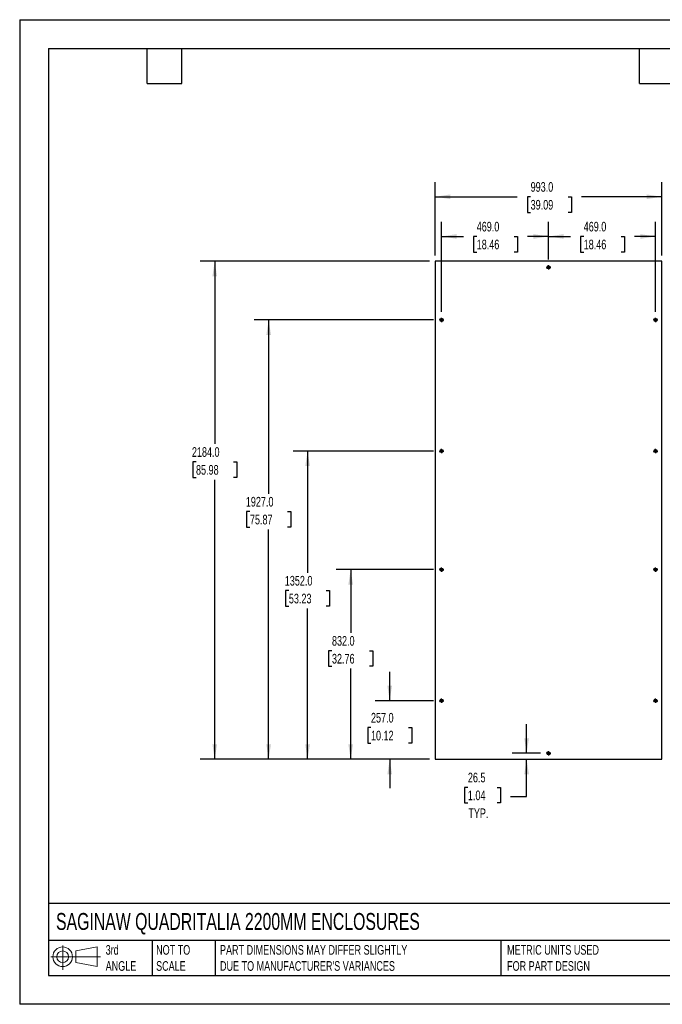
# Model space of a CAD drawing. Header units: millimetres. Extents: x 0 to 5588, y 0 to 4318.
# Tile 1 of 2: x 0 to 2818, y 0 to 4318. Entities that reach past the tile are written whole.
import ezdxf

# ---------------------------------------------------------------- set-up
doc = ezdxf.new("R2010")
doc.units = ezdxf.units.MM
doc.header["$LTSCALE"] = 20
doc.layers.add('DIMENSIONS', color=140, linetype='Continuous', lineweight=25)
doc.layers.add('TEXT', color=140, linetype='Continuous', lineweight=25)
doc.styles.add('SLDTEXTSTYLE0', font='TXT', dxfattribs={"width": 0.7})
doc.dimstyles.new('SLDDIMSTYLE0', dxfattribs={"dimtxt": 43.160156, "dimasz": 66.04, "dimexe": 0, "dimexo": 0.0625, "dimgap": 10.790039, "dimtad": 0, "dimtih": 1, "dimtoh": 1, "dimdec": 1, "dimrnd": 1e-09, "dimzin": 12, "dimdsep": 46, "dimtxsty": 'SLDTEXTSTYLE0', "dimsah": 1, "dimcen": 0.09, "dimadec": 0, "dimazin": 3, "dimtfac": 1, "dimtdec": 1, "dimtmove": 0, "dimatfit": 0, "dimfxl": 0, "dimfrac": 2, "dimtolj": 1, "dimtzin": 12, "dimarcsym": 0})
doc.dimstyles.new('SLDDIMSTYLE1', dxfattribs={"dimtxt": 43.160156, "dimasz": 66.04, "dimexe": 0, "dimexo": 0.0625, "dimgap": 10.790039, "dimtad": 0, "dimtih": 1, "dimtoh": 1, "dimdec": 1, "dimrnd": 1e-09, "dimzin": 4, "dimdsep": 46, "dimtxsty": 'SLDTEXTSTYLE0', "dimsah": 1, "dimcen": 0.09, "dimadec": 0, "dimazin": 1, "dimtfac": 1, "dimtdec": 1, "dimtofl": 0, "dimtmove": 0, "dimatfit": 3, "dimfxl": 0, "dimfrac": 2, "dimtolj": 1, "dimtzin": 12, "dimarcsym": 0})
doc.dimstyles.new('SLDDIMSTYLE2', dxfattribs={"dimtxt": 43.160156, "dimasz": 66.04, "dimexe": 0, "dimexo": 0.0625, "dimgap": 10.790039, "dimtad": 0, "dimtih": 1, "dimtoh": 1, "dimdec": 1, "dimrnd": 1e-09, "dimzin": 4, "dimdsep": 46, "dimtxsty": 'SLDTEXTSTYLE0', "dimsah": 1, "dimcen": 0.09, "dimadec": 0, "dimazin": 1, "dimtfac": 1, "dimtdec": 1, "dimtmove": 0, "dimatfit": 0, "dimfxl": 0, "dimfrac": 2, "dimtolj": 1, "dimtzin": 12, "dimarcsym": 0})

# ---------------------------------------------------------------- blocks, each defined once
blk = doc.blocks.new('Block11')
at = {"color": 7, "linetype": 'Continuous', "lineweight": 18}
for p, q in [((51.8, 106.2), (51.8, 0)), ((109.6, 83.3), (203.5, 100.6)), ((203.5, 100.6), (203.5, 14.6)), ((0, 57.6), (217.5, 57.6)), ((109.6, 31.9), (109.6, 83.3)), ((109.6, 31.9), (203.5, 14.6))]:
    blk.add_line(p, q, dxfattribs=at)
for radius in [43, 25.7]:
    blk.add_circle((51.8, 57.6), radius, dxfattribs=at)
blk = doc.blocks.new('Block12')
at = {"color": 7, "linetype": 'Continuous'}
blk.add_blockref('Block11', (0, 0), dxfattribs=at)
blk = doc.blocks.new('_D')
at = {"layer": 'DIMENSIONS'}
for p, q in [((2222.7, 1101), (2222.7, 1228)), ((2284, 1101), (2159.2, 1101)), ((2222.7, 911.2), (2222.7, 1074.5)), ((1965.2, 951.5), (1950.7, 951.5)), ((1950.7, 951.5), (1950.7, 882.9)), ((2093.5, 951.5), (2108, 951.5)), ((2108, 951.5), (2108, 882.9)), ((2151.4, 911.2), (2222.7, 911.2)), ((1950.7, 882.9), (1965.2, 882.9)), ((2108, 882.9), (2093.5, 882.9))]:
    blk.add_line(p, q, dxfattribs=at)
for points in [[(2222.7, 1101), (2232.9, 1167), (2212.5, 1167)], [(2222.7, 1074.5), (2212.5, 1008.4), (2232.9, 1008.4)]]:
    blk.add_solid(points, dxfattribs=at)
at = {"layer": 'DIMENSIONS', "char_height": 42.33, "attachment_point": 1, "style": 'SLDTEXTSTYLE0'}
for s, insert in [('26.5', (1965.2, 1015.8)), ('1.04', (1965.2, 937.5)), ('TYP.', (1967.3, 859.2))]:
    blk.add_mtext(s, dxfattribs=dict(at, insert=insert))
blk = doc.blocks.new('_D_1')
at = {"layer": 'DIMENSIONS'}
for p, q in [((1849.9, 3036.4), (1849.9, 3430.9)), ((2318.9, 3266.9), (2318.9, 3430.9)), ((1849.9, 3367.4), (1945.4, 3367.4)), ((2003.9, 3367.4), (1989.4, 3367.4)), ((1989.4, 3367.4), (1989.4, 3298.8)), ((2168.1, 3367.4), (2182.6, 3367.4)), ((2182.6, 3367.4), (2182.6, 3298.8)), ((2318.9, 3367.4), (2226.5, 3367.4)), ((1989.4, 3298.8), (2003.9, 3298.8)), ((2182.6, 3298.8), (2168.1, 3298.8))]:
    blk.add_line(p, q, dxfattribs=at)
for points in [[(1849.9, 3367.4), (1915.9, 3357.3), (1915.9, 3377.6)], [(2318.9, 3367.4), (2252.9, 3377.6), (2252.9, 3357.3)]]:
    blk.add_solid(points, dxfattribs=at)
at = {"layer": 'DIMENSIONS', "char_height": 42.33, "attachment_point": 1, "style": 'SLDTEXTSTYLE0'}
for s, insert in [('469.0', (2003.9, 3431.7)), ('18.46', (2003.9, 3353.4))]:
    blk.add_mtext(s, dxfattribs=dict(at, insert=insert))
blk = doc.blocks.new('_D_2')
at = {"layer": 'DIMENSIONS'}
for p, q in [((2318.9, 3266.9), (2318.9, 3430.9)), ((2787.9, 3036.4), (2787.9, 3430.9)), ((2318.9, 3367.4), (2414.5, 3367.4)), ((2473, 3367.4), (2458.5, 3367.4)), ((2458.5, 3367.4), (2458.5, 3298.8)), ((2637.1, 3367.4), (2651.6, 3367.4)), ((2651.6, 3367.4), (2651.6, 3298.8)), ((2787.9, 3367.4), (2695.6, 3367.4)), ((2458.5, 3298.8), (2473, 3298.8)), ((2651.6, 3298.8), (2637.1, 3298.8))]:
    blk.add_line(p, q, dxfattribs=at)
for points in [[(2318.9, 3367.4), (2384.9, 3357.3), (2384.9, 3377.6)], [(2787.9, 3367.4), (2721.9, 3377.6), (2721.9, 3357.3)]]:
    blk.add_solid(points, dxfattribs=at)
at = {"layer": 'DIMENSIONS', "char_height": 42.33, "attachment_point": 1, "style": 'SLDTEXTSTYLE0'}
for s, insert in [('469.0', (2473, 3431.7)), ('18.46', (2473, 3353.4))]:
    blk.add_mtext(s, dxfattribs=dict(at, insert=insert))
blk = doc.blocks.new('_D_3')
at = {"layer": 'DIMENSIONS'}
for p, q in [((1822.4, 3283.9), (1822.4, 3605)), ((2815.4, 3283.9), (2815.4, 3605)), ((1822.4, 3541.5), (2181.9, 3541.5)), ((2240.3, 3541.5), (2225.9, 3541.5)), ((2225.9, 3541.5), (2225.9, 3472.9)), ((2404.5, 3541.5), (2419, 3541.5)), ((2419, 3541.5), (2419, 3472.9)), ((2815.4, 3541.5), (2463, 3541.5)), ((2225.9, 3472.9), (2240.3, 3472.9)), ((2419, 3472.9), (2404.5, 3472.9))]:
    blk.add_line(p, q, dxfattribs=at)
for points in [[(1822.4, 3541.5), (1888.4, 3531.4), (1888.4, 3551.7)], [(2815.4, 3541.5), (2749.4, 3551.7), (2749.4, 3531.4)]]:
    blk.add_solid(points, dxfattribs=at)
at = {"layer": 'DIMENSIONS', "char_height": 42.33, "attachment_point": 1, "style": 'SLDTEXTSTYLE0'}
for s, insert in [('993.0', (2240.3, 3605.8)), ('39.09', (2240.3, 3527.5))]:
    blk.add_mtext(s, dxfattribs=dict(at, insert=insert))
blk = doc.blocks.new('_D_4')
at = {"layer": 'DIMENSIONS'}
for p, q in [((1622.4, 1331.5), (1622.4, 1458.5)), ((1815, 1331.5), (1558.9, 1331.5)), ((1540.3, 1213.8), (1525.8, 1213.8)), ((1525.8, 1213.8), (1525.8, 1145.2)), ((1704.5, 1213.8), (1719, 1213.8)), ((1719, 1213.8), (1719, 1145.2)), ((1525.8, 1145.2), (1540.3, 1145.2)), ((1719, 1145.2), (1704.5, 1145.2)), ((1797, 1074.5), (1558.9, 1074.5)), ((1622.4, 1074.5), (1622.4, 947.5))]:
    blk.add_line(p, q, dxfattribs=at)
for points in [[(1622.4, 1331.5), (1632.6, 1397.5), (1612.2, 1397.5)], [(1622.4, 1074.5), (1612.2, 1008.4), (1632.6, 1008.4)]]:
    blk.add_solid(points, dxfattribs=at)
at = {"layer": 'DIMENSIONS', "char_height": 42.33, "attachment_point": 1, "style": 'SLDTEXTSTYLE0'}
for s, insert in [('257.0', (1540.3, 1278)), ('10.12', (1540.3, 1199.7))]:
    blk.add_mtext(s, dxfattribs=dict(at, insert=insert))
blk = doc.blocks.new('_D_5')
at = {"layer": 'DIMENSIONS'}
for p, q in [((1815, 1906.5), (1387.8, 1906.5)), ((1451.3, 1906.5), (1451.3, 1629.1)), ((1369.2, 1550.9), (1354.7, 1550.9)), ((1354.7, 1550.9), (1354.7, 1482.3)), ((1533.3, 1550.9), (1547.8, 1550.9)), ((1547.8, 1550.9), (1547.8, 1482.3)), ((1354.7, 1482.3), (1369.2, 1482.3)), ((1451.3, 1074.5), (1451.3, 1472.6)), ((1547.8, 1482.3), (1533.3, 1482.3)), ((1797, 1074.5), (1387.8, 1074.5))]:
    blk.add_line(p, q, dxfattribs=at)
for points in [[(1451.3, 1906.5), (1441.1, 1840.4), (1461.4, 1840.4)], [(1451.3, 1074.5), (1461.4, 1140.5), (1441.1, 1140.5)]]:
    blk.add_solid(points, dxfattribs=at)
at = {"layer": 'DIMENSIONS', "char_height": 42.33, "attachment_point": 1, "style": 'SLDTEXTSTYLE0'}
for s, insert in [('832.0', (1369.2, 1615.1)), ('32.76', (1369.2, 1536.8))]:
    blk.add_mtext(s, dxfattribs=dict(at, insert=insert))
blk = doc.blocks.new('_D_6')
at = {"layer": 'DIMENSIONS'}
for p, q in [((1815, 2426.5), (1198.9, 2426.5)), ((1262.4, 2426.5), (1262.4, 1892.8)), ((1180.3, 1814.5), (1165.8, 1814.5)), ((1165.8, 1814.5), (1165.8, 1745.9)), ((1344.5, 1814.5), (1359, 1814.5)), ((1359, 1814.5), (1359, 1745.9)), ((1165.8, 1745.9), (1180.3, 1745.9)), ((1262.4, 1074.5), (1262.4, 1736.3)), ((1359, 1745.9), (1344.5, 1745.9)), ((1797, 1074.5), (1198.9, 1074.5))]:
    blk.add_line(p, q, dxfattribs=at)
for points in [[(1262.4, 2426.5), (1252.2, 2360.4), (1272.6, 2360.4)], [(1262.4, 1074.5), (1272.6, 1140.5), (1252.2, 1140.5)]]:
    blk.add_solid(points, dxfattribs=at)
at = {"layer": 'DIMENSIONS', "char_height": 42.33, "attachment_point": 1, "style": 'SLDTEXTSTYLE0'}
for s, insert in [('1352.0', (1162.4, 1878.8)), ('53.23', (1180.3, 1800.5))]:
    blk.add_mtext(s, dxfattribs=dict(at, insert=insert))
blk = doc.blocks.new('_D_7')
at = {"layer": 'DIMENSIONS'}
for p, q in [((1815, 3001.5), (1028.1, 3001.5)), ((1091.6, 3001.5), (1091.6, 2239.2)), ((1009.5, 2161), (995, 2161)), ((995, 2161), (995, 2092.4)), ((1173.7, 2161), (1188.2, 2161)), ((1188.2, 2161), (1188.2, 2092.4)), ((995, 2092.4), (1009.5, 2092.4)), ((1091.6, 1074.5), (1091.6, 2082.7)), ((1188.2, 2092.4), (1173.7, 2092.4)), ((1797, 1074.5), (1028.1, 1074.5))]:
    blk.add_line(p, q, dxfattribs=at)
for points in [[(1091.6, 3001.5), (1081.5, 2935.4), (1101.8, 2935.4)], [(1091.6, 1074.5), (1101.8, 1140.5), (1081.5, 1140.5)]]:
    blk.add_solid(points, dxfattribs=at)
at = {"layer": 'DIMENSIONS', "char_height": 42.33, "attachment_point": 1, "style": 'SLDTEXTSTYLE0'}
for s, insert in [('1927.0', (991.6, 2225.2)), ('75.87', (1009.5, 2147))]:
    blk.add_mtext(s, dxfattribs=dict(at, insert=insert))
blk = doc.blocks.new('_D_8')
at = {"layer": 'DIMENSIONS'}
for p, q in [((1797, 3258.5), (791.6, 3258.5)), ((855.1, 3258.5), (855.1, 2457.3)), ((773.1, 2379), (758.6, 2379)), ((758.6, 2379), (758.6, 2310.4)), ((937.2, 2379), (951.7, 2379)), ((951.7, 2379), (951.7, 2310.4)), ((758.6, 2310.4), (773.1, 2310.4)), ((855.1, 1074.5), (855.1, 2300.8)), ((951.7, 2310.4), (937.2, 2310.4)), ((1797, 1074.5), (791.6, 1074.5))]:
    blk.add_line(p, q, dxfattribs=at)
for points in [[(855.1, 3258.5), (845, 3192.4), (865.3, 3192.4)], [(855.1, 1074.5), (865.3, 1140.5), (845, 1140.5)]]:
    blk.add_solid(points, dxfattribs=at)
at = {"layer": 'DIMENSIONS', "char_height": 42.33, "attachment_point": 1, "style": 'SLDTEXTSTYLE0'}
for s, insert in [('2184.0', (755.1, 2443.3)), ('85.98', (773.1, 2365))]:
    blk.add_mtext(s, dxfattribs=dict(at, insert=insert))
blk = doc.blocks.new('SW_CENTERMARKSYMBOL_0')
at = {"layer": 'DIMENSIONS', "color": 0}
for p, q in [((-5.08, 0), (-9.54, 0)), ((0, 0), (-2.54, 0)), ((0, 5.08), (0, 9.54)), ((0, 0), (0, 2.54)), ((0, 0), (0, -2.54)), ((0, 0), (2.54, 0)), ((5.08, 0), (9.54, 0)), ((0, -5.08), (0, -9.54))]:
    blk.add_line(p, q, dxfattribs=at)
blk = doc.blocks.new('SW_CENTERMARKSYMBOL_1')
at = {"layer": 'DIMENSIONS', "color": 0}
for p, q in [((-5.08, 0), (-9.54, 0)), ((0, 0), (-2.54, 0)), ((0, 5.08), (0, 9.54)), ((0, 0), (0, 2.54)), ((0, 0), (0, -2.54)), ((0, 0), (2.54, 0)), ((5.08, 0), (9.54, 0)), ((0, -5.08), (0, -9.54))]:
    blk.add_line(p, q, dxfattribs=at)
blk = doc.blocks.new('SW_CENTERMARKSYMBOL_2')
at = {"layer": 'DIMENSIONS', "color": 0}
for p, q in [((-5.08, 0), (-9.54, 0)), ((0, 0), (-2.54, 0)), ((0, 5.08), (0, 9.54)), ((0, 0), (0, 2.54)), ((0, 0), (0, -2.54)), ((0, 0), (2.54, 0)), ((5.08, 0), (9.54, 0)), ((0, -5.08), (0, -9.54))]:
    blk.add_line(p, q, dxfattribs=at)
blk = doc.blocks.new('SW_CENTERMARKSYMBOL_3')
at = {"layer": 'DIMENSIONS', "color": 0}
for p, q in [((-5.08, 0), (-9.54, 0)), ((0, 0), (-2.54, 0)), ((0, 5.08), (0, 9.54)), ((0, 0), (0, 2.54)), ((0, 0), (0, -2.54)), ((0, 0), (2.54, 0)), ((5.08, 0), (9.54, 0)), ((0, -5.08), (0, -9.54))]:
    blk.add_line(p, q, dxfattribs=at)
blk = doc.blocks.new('SW_CENTERMARKSYMBOL_4')
at = {"layer": 'DIMENSIONS', "color": 0}
for p, q in [((-5.08, 0), (-9.54, 0)), ((0, 0), (-2.54, 0)), ((0, 5.08), (0, 9.54)), ((0, 0), (0, 2.54)), ((0, 0), (0, -2.54)), ((0, 0), (2.54, 0)), ((5.08, 0), (9.54, 0)), ((0, -5.08), (0, -9.54))]:
    blk.add_line(p, q, dxfattribs=at)
blk = doc.blocks.new('SW_CENTERMARKSYMBOL_5')
at = {"layer": 'DIMENSIONS', "color": 0}
for p, q in [((-5.08, 0), (-9.54, 0)), ((0, 0), (-2.54, 0)), ((0, 5.08), (0, 9.54)), ((0, 0), (0, 2.54)), ((0, 0), (0, -2.54)), ((0, 0), (2.54, 0)), ((5.08, 0), (9.54, 0)), ((0, -5.08), (0, -9.54))]:
    blk.add_line(p, q, dxfattribs=at)
blk = doc.blocks.new('SW_CENTERMARKSYMBOL_6')
at = {"layer": 'DIMENSIONS', "color": 0}
for p, q in [((-5.08, 0), (-9.54, 0)), ((0, 0), (-2.54, 0)), ((0, 5.08), (0, 9.54)), ((0, 0), (0, 2.54)), ((0, 0), (0, -2.54)), ((0, 0), (2.54, 0)), ((5.08, 0), (9.54, 0)), ((0, -5.08), (0, -9.54))]:
    blk.add_line(p, q, dxfattribs=at)
blk = doc.blocks.new('SW_CENTERMARKSYMBOL_7')
at = {"layer": 'DIMENSIONS', "color": 0}
for p, q in [((-5.08, 0), (-9.54, 0)), ((0, 0), (-2.54, 0)), ((0, 5.08), (0, 9.54)), ((0, 0), (0, 2.54)), ((0, 0), (0, -2.54)), ((0, 0), (2.54, 0)), ((5.08, 0), (9.54, 0)), ((0, -5.08), (0, -9.54))]:
    blk.add_line(p, q, dxfattribs=at)
blk = doc.blocks.new('SW_CENTERMARKSYMBOL_8')
at = {"layer": 'DIMENSIONS', "color": 0}
for p, q in [((-5.08, 0), (-9.54, 0)), ((0, 0), (-2.54, 0)), ((0, 5.08), (0, 9.54)), ((0, 0), (0, 2.54)), ((0, 0), (0, -2.54)), ((0, 0), (2.54, 0)), ((5.08, 0), (9.54, 0)), ((0, -5.08), (0, -9.54))]:
    blk.add_line(p, q, dxfattribs=at)
blk = doc.blocks.new('SW_CENTERMARKSYMBOL_9')
at = {"layer": 'DIMENSIONS', "color": 0}
for p, q in [((-5.08, 0), (-9.54, 0)), ((0, 0), (-2.54, 0)), ((0, 5.08), (0, 9.54)), ((0, 0), (0, 2.54)), ((0, 0), (0, -2.54)), ((0, 0), (2.54, 0)), ((5.08, 0), (9.54, 0)), ((0, -5.08), (0, -9.54))]:
    blk.add_line(p, q, dxfattribs=at)

msp = doc.modelspace()

# ---------------------------------------------------------------- linework, layer by layer
at = {"color": 7, "linetype": 'Continuous'}
for p, q in [((0.05, 4318.05), (0.05, 0.05)), ((0.05, 4318.05), (5588.05, 4318.05)), ((5588.05, 0.05), (0.05, 0.05))]:
    msp.add_line(p, q, dxfattribs=at)
for p, q in [((1822.4, 3258.45), (1822.4, 1074.45)), ((2815.4, 3258.45), (1822.4, 3258.45)), ((2815.4, 1074.45), (2815.4, 3258.45)), ((2316.34, 3232.38), (2316.99, 3232.76)), ((2316.99, 3231.14), (2316.34, 3231.52)), ((2317.24, 3233.19), (2317.24, 3233.94)), ((2317.24, 3229.96), (2317.24, 3230.71)), ((2317.99, 3234.38), (2318.65, 3234)), ((2318.65, 3229.9), (2317.99, 3229.52)), ((2319.15, 3234), (2319.81, 3234.38)), ((2319.81, 3229.52), (2319.15, 3229.9)), ((2320.56, 3233.94), (2320.56, 3233.19)), ((2320.56, 3230.71), (2320.56, 3229.96)), ((2320.81, 3232.76), (2321.45, 3232.38)), ((2321.45, 3231.52), (2320.81, 3231.14)), ((1847.34, 3001.88), (1847.99, 3002.26)), ((1847.99, 3000.64), (1847.34, 3001.02)), ((1848.24, 3002.69), (1848.24, 3003.44)), ((1848.24, 2999.46), (1848.24, 3000.21)), ((1848.99, 3003.88), (1849.65, 3003.5)), ((1849.65, 2999.4), (1848.99, 2999.02)), ((1850.15, 3003.5), (1850.81, 3003.88)), ((1850.81, 2999.02), (1850.15, 2999.4)), ((1851.56, 3003.44), (1851.56, 3002.69)), ((1851.56, 3000.21), (1851.56, 2999.46)), ((1851.81, 3002.26), (1852.45, 3001.88)), ((1852.45, 3001.02), (1851.81, 3000.64)), ((2785.34, 3001.88), (2785.99, 3002.26)), ((2785.99, 3000.64), (2785.34, 3001.02)), ((2786.24, 3002.69), (2786.24, 3003.44)), ((2786.24, 2999.46), (2786.24, 3000.21)), ((2786.99, 3003.88), (2787.65, 3003.5)), ((2787.65, 2999.4), (2786.99, 2999.02)), ((2788.15, 3003.5), (2788.81, 3003.88)), ((2788.81, 2999.02), (2788.15, 2999.4)), ((2789.56, 3003.44), (2789.56, 3002.69)), ((2789.56, 3000.21), (2789.56, 2999.46)), ((2789.81, 3002.26), (2790.45, 3001.88)), ((2790.45, 3001.02), (2789.81, 3000.64)), ((1847.34, 2426.88), (1847.99, 2427.26)), ((1847.99, 2425.64), (1847.34, 2426.02)), ((1848.24, 2427.69), (1848.24, 2428.44)), ((1848.24, 2424.46), (1848.24, 2425.21)), ((1848.99, 2428.88), (1849.65, 2428.5)), ((1849.65, 2424.4), (1848.99, 2424.02)), ((1850.15, 2428.5), (1850.81, 2428.88)), ((1850.81, 2424.02), (1850.15, 2424.4)), ((1851.56, 2428.44), (1851.56, 2427.69)), ((1851.56, 2425.21), (1851.56, 2424.46)), ((1851.81, 2427.26), (1852.45, 2426.88)), ((1852.45, 2426.02), (1851.81, 2425.64)), ((2785.34, 2426.88), (2785.99, 2427.26)), ((2785.99, 2425.64), (2785.34, 2426.02)), ((2786.24, 2427.69), (2786.24, 2428.44)), ((2786.24, 2424.46), (2786.24, 2425.21)), ((2786.99, 2428.88), (2787.65, 2428.5)), ((2787.65, 2424.4), (2786.99, 2424.02)), ((2788.15, 2428.5), (2788.81, 2428.88)), ((2788.81, 2424.02), (2788.15, 2424.4)), ((2789.56, 2428.44), (2789.56, 2427.69)), ((2789.56, 2425.21), (2789.56, 2424.46)), ((2789.81, 2427.26), (2790.45, 2426.88)), ((2790.45, 2426.02), (2789.81, 2425.64)), ((1847.34, 1906.88), (1847.99, 1907.26)), ((1847.99, 1905.64), (1847.34, 1906.02)), ((1848.24, 1907.69), (1848.24, 1908.44)), ((1848.24, 1904.46), (1848.24, 1905.21)), ((1848.99, 1908.88), (1849.65, 1908.5)), ((1849.65, 1904.4), (1848.99, 1904.02)), ((1850.15, 1908.5), (1850.81, 1908.88)), ((1850.81, 1904.02), (1850.15, 1904.4)), ((1851.56, 1908.44), (1851.56, 1907.69)), ((1851.56, 1905.21), (1851.56, 1904.46)), ((1851.81, 1907.26), (1852.45, 1906.88)), ((1852.45, 1906.02), (1851.81, 1905.64)), ((2785.34, 1906.88), (2785.99, 1907.26)), ((2785.99, 1905.64), (2785.34, 1906.02)), ((2786.24, 1907.69), (2786.24, 1908.44)), ((2786.24, 1904.46), (2786.24, 1905.21)), ((2786.99, 1908.88), (2787.65, 1908.5)), ((2787.65, 1904.4), (2786.99, 1904.02)), ((2788.15, 1908.5), (2788.81, 1908.88)), ((2788.81, 1904.02), (2788.15, 1904.4)), ((2789.56, 1908.44), (2789.56, 1907.69)), ((2789.56, 1905.21), (2789.56, 1904.46)), ((2789.81, 1907.26), (2790.45, 1906.88)), ((2790.45, 1906.02), (2789.81, 1905.64)), ((1847.34, 1331.88), (1847.99, 1332.26)), ((1847.99, 1330.64), (1847.34, 1331.02)), ((1848.24, 1332.69), (1848.24, 1333.44)), ((1848.24, 1329.46), (1848.24, 1330.21)), ((1848.99, 1333.88), (1849.65, 1333.5)), ((1849.65, 1329.4), (1848.99, 1329.02)), ((1850.15, 1333.5), (1850.81, 1333.88)), ((1850.81, 1329.02), (1850.15, 1329.4)), ((1851.56, 1333.44), (1851.56, 1332.69)), ((1851.56, 1330.21), (1851.56, 1329.46)), ((1851.81, 1332.26), (1852.45, 1331.88)), ((1852.45, 1331.02), (1851.81, 1330.64)), ((2785.34, 1331.88), (2785.99, 1332.26)), ((2785.99, 1330.64), (2785.34, 1331.02)), ((2786.24, 1332.69), (2786.24, 1333.44)), ((2786.24, 1329.46), (2786.24, 1330.21)), ((2786.99, 1333.88), (2787.65, 1333.5)), ((2787.65, 1329.4), (2786.99, 1329.02)), ((2788.15, 1333.5), (2788.81, 1333.88)), ((2788.81, 1329.02), (2788.15, 1329.4)), ((2789.56, 1333.44), (2789.56, 1332.69)), ((2789.56, 1330.21), (2789.56, 1329.46)), ((2789.81, 1332.26), (2790.45, 1331.88)), ((2790.45, 1331.02), (2789.81, 1330.64)), ((2316.34, 1101.38), (2316.99, 1101.76)), ((2316.99, 1100.14), (2316.34, 1100.52)), ((2317.24, 1102.19), (2317.24, 1102.94)), ((2317.24, 1098.96), (2317.24, 1099.71)), ((2317.99, 1103.38), (2318.65, 1103)), ((2318.65, 1098.9), (2317.99, 1098.52)), ((2319.15, 1103), (2319.81, 1103.38)), ((2319.81, 1098.52), (2319.15, 1098.9)), ((2320.56, 1102.94), (2320.56, 1102.19)), ((2320.56, 1099.71), (2320.56, 1098.96)), ((2320.81, 1101.76), (2321.45, 1101.38)), ((2321.45, 1100.52), (2320.81, 1100.14)), ((1822.4, 1074.45), (2815.4, 1074.45))]:
    msp.add_line(p, q)
for centre, radius in [((2318.9, 3231.95), 7), ((2318.9, 3231.95), 3), ((1849.9, 3001.45), 7), ((1849.9, 3001.45), 3), ((2787.9, 3001.45), 7), ((2787.9, 3001.45), 3), ((1849.9, 2426.45), 7), ((1849.9, 2426.45), 3), ((2787.9, 2426.45), 7), ((2787.9, 2426.45), 3), ((1849.9, 1906.45), 7), ((1849.9, 1906.45), 3), ((2787.9, 1906.45), 7), ((2787.9, 1906.45), 3), ((1849.9, 1331.45), 7), ((1849.9, 1331.45), 3), ((2787.9, 1331.45), 7), ((2787.9, 1331.45), 3), ((2318.9, 1100.95), 7), ((2318.9, 1100.95), 3)]:
    msp.add_circle(centre, radius)
for centre, start, end in [((2316.59, 3231.95), 120, 240), ((2316.74, 3233.19), 300, 0), ((2316.74, 3230.71), 0, 60), ((2317.74, 3233.94), 60, 180), ((2317.74, 3229.96), 180, 300), ((2318.9, 3234.43), 240, 300), ((2318.9, 3229.47), 60, 120), ((2320.06, 3233.94), 0, 120), ((2320.06, 3229.96), 240, 0), ((2321.06, 3233.19), 180, 240), ((2321.06, 3230.71), 120, 180), ((2321.2, 3231.95), 300, 60), ((1847.59, 3001.45), 120, 240), ((1847.74, 3002.69), 300, 0), ((1847.74, 3000.21), 0, 60), ((1848.74, 3003.44), 60, 180), ((1848.74, 2999.46), 180, 300), ((1849.9, 3003.93), 240, 300), ((1849.9, 2998.97), 60, 120), ((1851.06, 3003.44), 0, 120), ((1851.06, 2999.46), 240, 0), ((1852.06, 3002.69), 180, 240), ((1852.06, 3000.21), 120, 180), ((1852.2, 3001.45), 300, 60), ((2785.59, 3001.45), 120, 240), ((2785.74, 3002.69), 300, 0), ((2785.74, 3000.21), 0, 60), ((2786.74, 3003.44), 60, 180), ((2786.74, 2999.46), 180, 300), ((2787.9, 3003.93), 240, 300), ((2787.9, 2998.97), 60, 120), ((2789.06, 3003.44), 0, 120), ((2789.06, 2999.46), 240, 0), ((2790.06, 3002.69), 180, 240), ((2790.06, 3000.21), 120, 180), ((2790.2, 3001.45), 300, 60), ((1847.59, 2426.45), 120, 240), ((1847.74, 2427.69), 300, 0), ((1847.74, 2425.21), 0, 60), ((1848.74, 2428.44), 60, 180), ((1848.74, 2424.46), 180, 300), ((1849.9, 2428.93), 240, 300), ((1849.9, 2423.97), 60, 120), ((1851.06, 2428.44), 0, 120), ((1851.06, 2424.46), 240, 0), ((1852.06, 2427.69), 180, 240), ((1852.06, 2425.21), 120, 180), ((1852.2, 2426.45), 300, 60), ((2785.59, 2426.45), 120, 240), ((2785.74, 2427.69), 300, 0), ((2785.74, 2425.21), 0, 60), ((2786.74, 2428.44), 60, 180), ((2786.74, 2424.46), 180, 300), ((2787.9, 2428.93), 240, 300), ((2787.9, 2423.97), 60, 120), ((2789.06, 2428.44), 0, 120), ((2789.06, 2424.46), 240, 0), ((2790.06, 2427.69), 180, 240), ((2790.06, 2425.21), 120, 180), ((2790.2, 2426.45), 300, 60), ((1847.59, 1906.45), 120, 240), ((1847.74, 1907.69), 300, 0), ((1847.74, 1905.21), 0, 60), ((1848.74, 1908.44), 60, 180), ((1848.74, 1904.46), 180, 300), ((1849.9, 1908.93), 240, 300), ((1849.9, 1903.97), 60, 120), ((1851.06, 1908.44), 0, 120), ((1851.06, 1904.46), 240, 0), ((1852.06, 1907.69), 180, 240), ((1852.06, 1905.21), 120, 180), ((1852.2, 1906.45), 300, 60), ((2785.59, 1906.45), 120, 240), ((2785.74, 1907.69), 300, 0), ((2785.74, 1905.21), 0, 60), ((2786.74, 1908.44), 60, 180), ((2786.74, 1904.46), 180, 300), ((2787.9, 1908.93), 240, 300), ((2787.9, 1903.97), 60, 120), ((2789.06, 1908.44), 0, 120), ((2789.06, 1904.46), 240, 0), ((2790.06, 1907.69), 180, 240), ((2790.06, 1905.21), 120, 180), ((2790.2, 1906.45), 300, 60), ((1847.59, 1331.45), 120, 240), ((1847.74, 1332.69), 300, 0), ((1847.74, 1330.21), 0, 60), ((1848.74, 1333.44), 60, 180), ((1848.74, 1329.46), 180, 300), ((1849.9, 1333.93), 240, 300), ((1849.9, 1328.97), 60, 120), ((1851.06, 1333.44), 0, 120), ((1851.06, 1329.46), 240, 0), ((1852.06, 1332.69), 180, 240), ((1852.06, 1330.21), 120, 180), ((1852.2, 1331.45), 300, 60), ((2785.59, 1331.45), 120, 240), ((2785.74, 1332.69), 300, 0), ((2785.74, 1330.21), 0, 60), ((2786.74, 1333.44), 60, 180), ((2786.74, 1329.46), 180, 300), ((2787.9, 1333.93), 240, 300), ((2787.9, 1328.97), 60, 120), ((2789.06, 1333.44), 0, 120), ((2789.06, 1329.46), 240, 0), ((2790.06, 1332.69), 180, 240), ((2790.06, 1330.21), 120, 180), ((2790.2, 1331.45), 300, 60), ((2316.59, 1100.95), 120, 240), ((2316.74, 1102.19), 300, 0), ((2316.74, 1099.71), 0, 60), ((2317.74, 1102.94), 60, 180), ((2317.74, 1098.96), 180, 300), ((2318.9, 1103.43), 240, 300), ((2318.9, 1098.47), 60, 120), ((2320.06, 1102.94), 0, 120), ((2320.06, 1098.96), 240, 0), ((2321.06, 1102.19), 180, 240), ((2321.06, 1099.71), 120, 180), ((2321.2, 1100.95), 300, 60)]:
    msp.add_arc(centre, 0.5, start, end)
at = {"layer": 'TEXT'}
for p, q in [((127, 4191), (5461, 4191)), ((127, 4191), (127, 127)), ((558.8, 4038.6), (558.8, 4191)), ((711.2, 4038.6), (711.2, 4191)), ((2717.8, 4038.6), (2717.8, 4191)), ((558.8, 4038.6), (711.2, 4038.6)), ((2717.8, 4038.6), (2870.2, 4038.6)), ((5461, 442.52), (127, 442.52)), ((5461, 279.4), (127, 279.4)), ((580.89, 279.4), (580.89, 127)), ((856.75, 279.4), (856.75, 127)), ((2109.68, 279.4), (2109.68, 127)), ((127, 127), (5461, 127))]:
    msp.add_line(p, q, dxfattribs=at)

# ---------------------------------------------------------------- block references
at = {"layer": 'DIMENSIONS'}
for name, p in [('SW_CENTERMARKSYMBOL_1', (2318.9, 3231.95)), ('SW_CENTERMARKSYMBOL_2', (1849.9, 3001.45)), ('SW_CENTERMARKSYMBOL_0', (2787.9, 3001.45)), ('SW_CENTERMARKSYMBOL_3', (1849.9, 2426.45)), ('SW_CENTERMARKSYMBOL_9', (2787.9, 2426.45)), ('SW_CENTERMARKSYMBOL_4', (1849.9, 1906.45)), ('SW_CENTERMARKSYMBOL_8', (2787.9, 1906.45)), ('SW_CENTERMARKSYMBOL_5', (1849.9, 1331.45)), ('SW_CENTERMARKSYMBOL_7', (2787.9, 1331.45)), ('SW_CENTERMARKSYMBOL_6', (2318.9, 1100.95))]:
    msp.add_blockref(name, p, dxfattribs=at)
at = {"layer": 'TEXT'}
msp.add_blockref('Block12', (136.76, 151.08), dxfattribs=at)

# ---------------------------------------------------------------- texts
at = {"layer": 'TEXT', "attachment_point": 1, "style": 'SLDTEXTSTYLE0'}
for s, insert, char_height in [('SAGINAW QUADRITALIA 2200MM ENCLOSURES', (159.31, 400.47), 74.0833), ('3rd^JANGLE', (377.01, 259.93), 42.333), ('NOT TO^JSCALE', (598.13, 259.93), 42.3333), ("PART DIMENSIONS MAY DIFFER SLIGHTLY ^JDUE TO MANUFACTURER'S VARIANCES", (878.25, 259.93), 42.3333), ('METRIC UNITS USED ^JFOR PART DESIGN', (2137.07, 259.93), 42.3333)]:
    msp.add_mtext(s, dxfattribs=dict(at, insert=insert, char_height=char_height))

# ---------------------------------------------------------------- dimensions: what is measured, and where the dimension line sits
at = {"layer": 'DIMENSIONS'}
for base, p1, p2, angle, dimstyle, picture, middle in [((1822.4, 3541.54), (2815.4, 3258.45), (1822.4, 3258.45), 0, 'SLDDIMSTYLE1', '_D_3', (2322.43, 3541.54)), ((2318.9, 3367.42), (1849.9, 3010.99), (2318.9, 3241.49), 0, 'SLDDIMSTYLE1', '_D_1', (2085.99, 3367.42)), ((2318.9, 3367.42), (2787.9, 3010.99), (2318.9, 3241.49), 0, 'SLDDIMSTYLE1', '_D_2', (2555.05, 3367.42)), ((855.14, 1074.45), (1822.4, 3258.45), (1822.4, 1074.45), 90, 'SLDDIMSTYLE1', '_D_8', (855.14, 2379.03)), ((1091.61, 3001.45), (1822.4, 1074.45), (1840.36, 3001.45), 90, 'SLDDIMSTYLE1', '_D_7', (1091.61, 2160.98)), ((1262.4, 2426.45), (1822.4, 1074.45), (1840.36, 2426.45), 90, 'SLDDIMSTYLE1', '_D_6', (1262.4, 1814.52)), ((1451.26, 1906.45), (1822.4, 1074.45), (1840.36, 1906.45), 90, 'SLDDIMSTYLE1', '_D_5', (1451.26, 1550.86)), ((1622.4, 1331.45), (1822.4, 1074.45), (1840.36, 1331.45), 90, 'SLDDIMSTYLE2', '_D_4', (1622.4, 1213.75))]:
    dim = msp.add_linear_dim(base=base, p1=p1, p2=p2, angle=angle, dimstyle=dimstyle, dxfattribs=at)
    dim.commit()
    dim.dimension.update_dxf_attribs({"geometry": picture, "text_midpoint": middle, "dimtype": 160})
dim = msp.add_linear_dim(base=(2222.69, 1074.45), p1=(2309.36, 1100.95), p2=(1822.4, 1074.45), angle=90, text='<>\\PTYP.', dimstyle='SLDDIMSTYLE0', dxfattribs=at)
dim.commit()
dim.dimension.update_dxf_attribs({"geometry": '_D', "text_midpoint": (2222.69, 911.15), "dimtype": 160})

doc.saveas('drawing.dxf')
